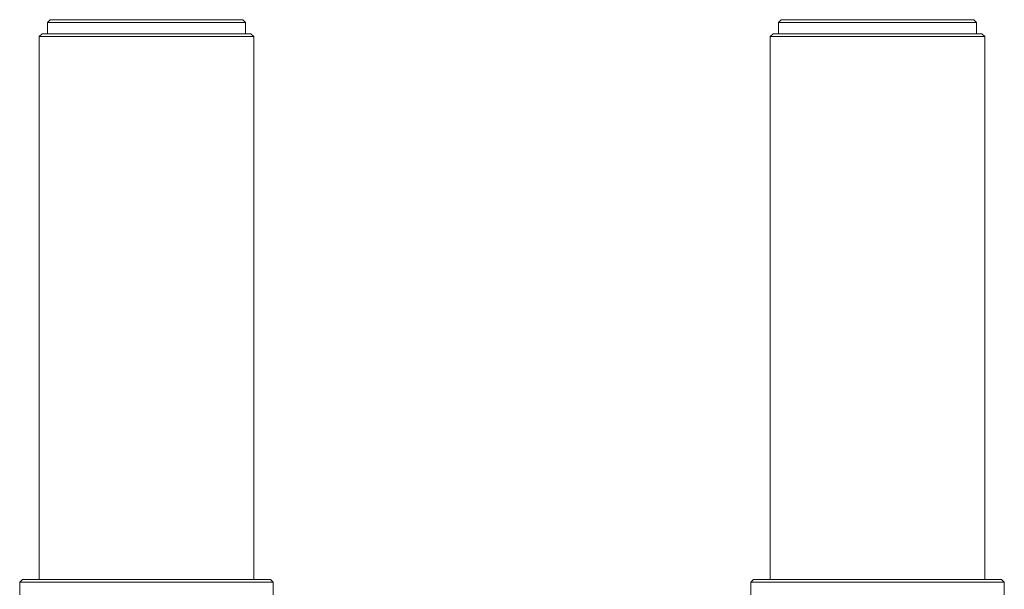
# Model space of a CAD drawing. Header units: millimetres. Extents: x -0.178 to 0.219, y 0.012 to 0.98.
# Tile 5 of 5: x -0.146 to 0.204, y 0.778 to 0.98. Entities that reach past the tile are written whole.
import ezdxf

# ---------------------------------------------------------------- set-up
doc = ezdxf.new("R2010")
doc.units = ezdxf.units.MM

msp = doc.modelspace()

# ---------------------------------------------------------------- linework, layer by layer
at = {"color": 7, "linetype": 'Continuous', "lineweight": 15}
for p, q in [((-0.1347, 0.97952), (-0.1357, 0.97852)), ((-0.1357, 0.97852), (-0.1357, 0.97452)), ((-0.10055, 0.97852), (-0.1357, 0.97852)), ((-0.1347, 0.97952), (-0.10055, 0.97952)), ((-0.10055, 0.97952), (-0.0664, 0.97952)), ((-0.0654, 0.97852), (-0.10055, 0.97852)), ((-0.0654, 0.97852), (-0.0664, 0.97952)), ((-0.0654, 0.97452), (-0.0654, 0.97852)), ((0.12476, 0.97952), (0.12376, 0.97852)), ((0.12376, 0.97852), (0.12376, 0.97452)), ((0.19406, 0.97852), (0.12376, 0.97852)), ((0.12476, 0.97952), (0.19306, 0.97952)), ((0.19406, 0.97852), (0.19306, 0.97952)), ((0.19406, 0.97452), (0.19406, 0.97852)), ((-0.1376, 0.97452), (-0.1386, 0.97352)), ((-0.1386, 0.97352), (-0.1386, 0.78102)), ((-0.10055, 0.97352), (-0.1386, 0.97352)), ((-0.1376, 0.97452), (-0.10055, 0.97452)), ((-0.10055, 0.97452), (-0.0635, 0.97452)), ((-0.0625, 0.97352), (-0.10055, 0.97352)), ((-0.0625, 0.97352), (-0.0635, 0.97452)), ((-0.0625, 0.78102), (-0.0625, 0.97352)), ((0.12186, 0.97452), (0.12086, 0.97352)), ((0.12086, 0.97352), (0.12086, 0.78102)), ((0.19696, 0.97352), (0.12086, 0.97352)), ((0.12186, 0.97452), (0.19596, 0.97452)), ((0.19696, 0.97352), (0.19596, 0.97452)), ((0.19696, 0.78102), (0.19696, 0.97352)), ((-0.14455, 0.78102), (-0.14555, 0.78002)), ((-0.14555, 0.78002), (-0.14555, 0.77552)), ((-0.10055, 0.78002), (-0.14555, 0.78002)), ((-0.14455, 0.78102), (-0.10055, 0.78102)), ((-0.10055, 0.78102), (-0.05655, 0.78102)), ((-0.05555, 0.78002), (-0.10055, 0.78002)), ((-0.05555, 0.78002), (-0.05655, 0.78102)), ((-0.05555, 0.77552), (-0.05555, 0.78002)), ((0.11491, 0.78102), (0.11391, 0.78002)), ((0.11391, 0.78002), (0.11391, 0.77552)), ((0.20391, 0.78002), (0.11391, 0.78002)), ((0.11491, 0.78102), (0.20291, 0.78102)), ((0.20391, 0.78002), (0.20291, 0.78102)), ((0.20391, 0.77552), (0.20391, 0.78002))]:
    msp.add_line(p, q, dxfattribs=at)

doc.saveas('drawing.dxf')
